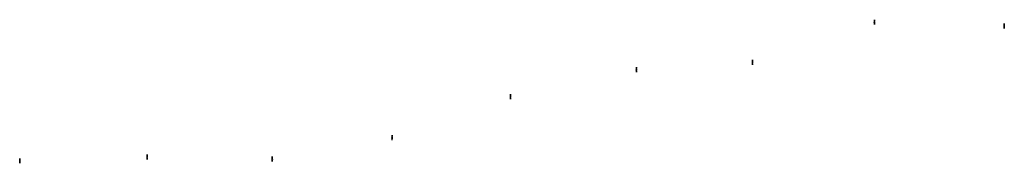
# Model space of a CAD drawing. Header units: metres. Extents: x 125807 to 129418, y 451596 to 452121.
import ezdxf

# ---------------------------------------------------------------- set-up
doc = ezdxf.new("R2010")
doc.units = ezdxf.units.M
doc.layers.add('X-XX-AL-ORIENTATIE_ONEVEN-S', color=7, linetype='Continuous', lineweight=25)

# ---------------------------------------------------------------- blocks, each defined once
blk = doc.blocks.new('SAL-ORIENTATIE_NOORDPIJL-SO')
for p, q in [((-0.6, 0), (0.6, 0)), ((0, 12.8), (-0.4, 1.4)), ((-0.4, 1.4), (0, 5.6)), ((0, -5.2), (0, 12.8)), ((0.4, 1.4), (0, 12.8)), ((0, 5.6), (0.4, 1.4)), ((0, -0.4), (-0.2, -5.2)), ((-0.2, -5.2), (0, -5.2)), ((0.2, -5.2), (0, -0.4))]:
    blk.add_line(p, q)
for points in [[(0.4, 1.4), (0, 5.6), (0, 12.8)], [(0, -5.2), (0.2, -5.2), (0, -0.4)]]:
    blk.add_solid(points)

msp = doc.modelspace()

# ---------------------------------------------------------------- block references
at = {"layer": 'X-XX-AL-ORIENTATIE_ONEVEN-S'}
for p in [(128942, 452108.6), (129417.9, 452094.4), (128068.9, 451935.1), (128495, 451961.7), (127607.1, 451836), (127172.5, 451686.3), (126274.5, 451615.3), (126733.4, 451607.9), (125807.3, 451601)]:
    msp.add_blockref('SAL-ORIENTATIE_NOORDPIJL-SO', p, dxfattribs=at)

doc.saveas('drawing.dxf')
